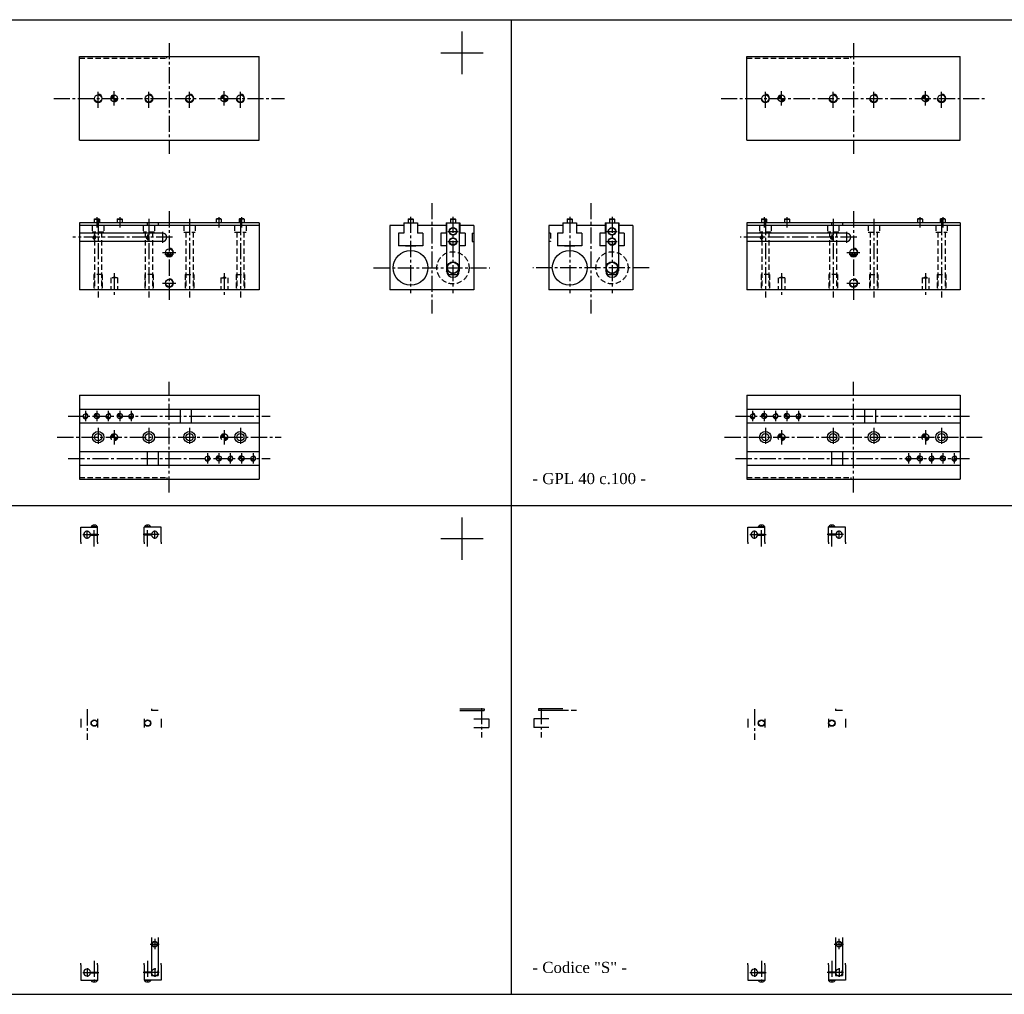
# Model space of a CAD drawing. Header units: millimetres. Extents: x 800 to 4827, y 885 to 2036.
# Tile 2 of 3: x 2637 to 3800, y 885 to 2036. Entities that reach past the tile are written whole.
import ezdxf

# ---------------------------------------------------------------- set-up
doc = ezdxf.new("R2010")
doc.units = ezdxf.units.MM
doc.linetypes.add('CENTER2', pattern=[28.575, 19.05, -3.175, 3.175, -3.175])
doc.linetypes.add('DASHED2', pattern=[9.525, 6.35, -3.175])
doc.layers.add('1', color=2, linetype='DASHED2')
doc.layers.add('2', color=1, linetype='CENTER2')
doc.styles.get("Standard").update_dxf_attribs({"font": 'isocp.shx', "bigfont": 'chineset.shx'})

msp = doc.modelspace()

# ---------------------------------------------------------------- hatches: boundary and pattern name
h = msp.add_hatch()
h.set_pattern_fill('ANSI31', scale=0.005, style=0)
h.set_pattern_definition([(45, (2635.11235, 1983.954396), (-0.0112253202, 0.0112253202), [])])
h.paths.add_polyline_path([(2748.6, 1947.2, 0.414214), (2744.6, 1943.2), (2748.6, 1943.2)])
h.paths.add_polyline_path([(2748.6, 1939.2, 0.414214), (2752.6, 1943.2), (2748.6, 1943.2)])
h = msp.add_hatch()
h.set_pattern_fill('ANSI31', scale=0.005, style=0)
h.set_pattern_definition([(45, (2765.11235, 1983.954396), (-0.0112253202, 0.0112253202), [])])
h.paths.add_polyline_path([(2878.6, 1947.2, 0.414214), (2874.6, 1943.2), (2878.6, 1943.2)])
h.paths.add_polyline_path([(2878.6, 1939.2, 0.414214), (2882.6, 1943.2), (2878.6, 1943.2)])
h = msp.add_hatch()
h.set_pattern_fill('ANSI31', scale=0.005, style=0)
h.set_pattern_definition([(45, (3422.942944, 1983.954396), (-0.0112253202, 0.0112253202), [])])
h.paths.add_polyline_path([(3536.4, 1947.2, 0.414214), (3532.4, 1943.2), (3536.4, 1943.2)])
h.paths.add_polyline_path([(3536.4, 1939.2, 0.414214), (3540.4, 1943.2), (3536.4, 1943.2)])
h = msp.add_hatch()
h.set_pattern_fill('ANSI31', scale=0.005, style=0)
h.set_pattern_definition([(45, (3592.942944, 1983.954396), (-0.0112253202, 0.0112253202), [])])
h.paths.add_polyline_path([(3706.4, 1947.2, 0.414214), (3702.4, 1943.2), (3706.4, 1943.2)])
h.paths.add_polyline_path([(3706.4, 1939.2, 0.414214), (3710.4, 1943.2), (3706.4, 1943.2)])
h = msp.add_hatch()
h.set_pattern_fill('ANSI31', scale=0.00375, style=0)
h.set_pattern_definition([(45, (2642.979324, 1598.753414), (-0.00841829, 0.00841829), [])])
h.paths.add_polyline_path([(2728.1, 1571.2, 0.414214), (2725.1, 1568.2), (2728.1, 1568.2)])
h.paths.add_polyline_path([(2728.1, 1565.2, 0.414214), (2731.1, 1568.2), (2728.1, 1568.2)])
h = msp.add_hatch()
h.set_pattern_fill('ANSI31', scale=0.00375, style=0)
h.set_pattern_definition([(45, (2669.979324, 1598.753414), (-0.00841829, 0.00841829), [])])
h.paths.add_polyline_path([(2755.1, 1571.2, 0.414214), (2752.1, 1568.2), (2755.1, 1568.2)])
h.paths.add_polyline_path([(2755.1, 1565.2, 0.414214), (2758.1, 1568.2), (2755.1, 1568.2)])
h = msp.add_hatch()
h.set_pattern_fill('ANSI31', scale=0.00375, style=0)
h.set_pattern_definition([(45, (3430.809917, 1598.753413), (-0.00841829, 0.00841829), [])])
h.paths.add_polyline_path([(3515.9, 1571.2, 0.414214), (3512.9, 1568.2), (3515.9, 1568.2)])
h.paths.add_polyline_path([(3515.9, 1565.2, 0.414214), (3518.9, 1568.2), (3515.9, 1568.2)])
h = msp.add_hatch()
h.set_pattern_fill('ANSI31', scale=0.00375, style=0)
h.set_pattern_definition([(45, (3457.809917, 1598.753413), (-0.00841829, 0.00841829), [])])
h.paths.add_polyline_path([(3542.9, 1571.2, 0.414214), (3539.9, 1568.2), (3542.9, 1568.2)])
h.paths.add_polyline_path([(3542.9, 1565.2, 0.414214), (3545.9, 1568.2), (3542.9, 1568.2)])
h = msp.add_hatch()
h.set_pattern_fill('ANSI31', scale=0.00375, style=0)
h.set_pattern_definition([(45, (2786.979324, 1548.753414), (-0.00841829, 0.00841829), [])])
h.paths.add_polyline_path([(2872.1, 1521.2, 0.414214), (2869.1, 1518.2), (2872.1, 1518.2)])
h.paths.add_polyline_path([(2872.1, 1515.2, 0.414214), (2875.1, 1518.2), (2872.1, 1518.2)])
h = msp.add_hatch()
h.set_pattern_fill('ANSI31', scale=0.00375, style=0)
h.set_pattern_definition([(45, (2813.979324, 1548.753414), (-0.00841829, 0.00841829), [])])
h.paths.add_polyline_path([(2899.1, 1521.2, 0.414214), (2896.1, 1518.2), (2899.1, 1518.2)])
h.paths.add_polyline_path([(2899.1, 1515.2, 0.414214), (2902.1, 1518.2), (2899.1, 1518.2)])
h = msp.add_hatch()
h.set_pattern_fill('ANSI31', scale=0.00375, style=0)
h.set_pattern_definition([(45, (3614.809917, 1548.753413), (-0.00841829, 0.00841829), [])])
h.paths.add_polyline_path([(3699.9, 1521.2, 0.414214), (3696.9, 1518.2), (3699.9, 1518.2)])
h.paths.add_polyline_path([(3699.9, 1515.2, 0.414214), (3702.9, 1518.2), (3699.9, 1518.2)])
h = msp.add_hatch()
h.set_pattern_fill('ANSI31', scale=0.00375, style=0)
h.set_pattern_definition([(45, (3641.809917, 1548.753413), (-0.00841829, 0.00841829), [])])
h.paths.add_polyline_path([(3726.9, 1521.2, 0.414214), (3723.9, 1518.2), (3726.9, 1518.2)])
h.paths.add_polyline_path([(3726.9, 1515.2, 0.414214), (3729.9, 1518.2), (3726.9, 1518.2)])
at = {"layer": '1', "linetype": 'Continuous'}
h = msp.add_hatch(dxfattribs=at)
h.set_pattern_fill('ANSI31', scale=0.005, style=0)
h.set_pattern_definition([(45, (2635.11235, 1583.954396), (-0.0112253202, 0.0112253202), [])])
h.paths.add_polyline_path([(2748.6, 1547.2, 0.414214), (2744.6, 1543.2), (2748.6, 1543.2)])
h.paths.add_polyline_path([(2748.6, 1539.2, 0.414214), (2752.6, 1543.2), (2748.6, 1543.2)])
h = msp.add_hatch(dxfattribs=at)
h.set_pattern_fill('ANSI31', scale=0.005, style=0)
h.set_pattern_definition([(45, (2765.11235, 1583.954396), (-0.0112253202, 0.0112253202), [])])
h.paths.add_polyline_path([(2878.6, 1547.2, 0.414214), (2874.6, 1543.2), (2878.6, 1543.2)])
h.paths.add_polyline_path([(2878.6, 1539.2, 0.414214), (2882.6, 1543.2), (2878.6, 1543.2)])
h = msp.add_hatch(dxfattribs=at)
h.set_pattern_fill('ANSI31', scale=0.005, style=0)
h.set_pattern_definition([(45, (3422.942944, 1583.954396), (-0.0112253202, 0.0112253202), [])])
h.paths.add_polyline_path([(3536.4, 1547.2, 0.414214), (3532.4, 1543.2), (3536.4, 1543.2)])
h.paths.add_polyline_path([(3536.4, 1539.2, 0.414214), (3540.4, 1543.2), (3536.4, 1543.2)])
h = msp.add_hatch(dxfattribs=at)
h.set_pattern_fill('ANSI31', scale=0.005, style=0)
h.set_pattern_definition([(45, (3592.942944, 1583.954396), (-0.0112253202, 0.0112253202), [])])
h.paths.add_polyline_path([(3706.4, 1547.2, 0.414214), (3702.4, 1543.2), (3706.4, 1543.2)])
h.paths.add_polyline_path([(3706.4, 1539.2, 0.414214), (3710.4, 1543.2), (3706.4, 1543.2)])

# ---------------------------------------------------------------- linework, layer by layer
at = {"color": 7}
for p, q in [((2267.5, 2036.1), (3217.5, 2036.1)), ((3072.1, 2036.1), (4022.1, 2036.1)), ((3217.5, 885.4), (3217.5, 2036.1)), ((3217.5, 885.4), (3217.5, 2036.1)), ((3159.4, 1972), (3159.4, 2022)), ((2707.6, 1992.7), (2919.6, 1992.7)), ((2707.6, 1893.7), (2707.6, 1992.7)), ((2919.6, 1893.7), (2919.6, 1992.7)), ((3134.4, 1997), (3184.4, 1997)), ((3495.4, 1992.7), (3747.4, 1992.7)), ((3495.4, 1893.7), (3495.4, 1992.7)), ((3747.4, 1893.7), (3747.4, 1992.7)), ((2707.6, 1893.7), (2919.6, 1893.7)), ((3495.4, 1893.7), (3747.4, 1893.7)), ((2919.6, 1796.2), (2707.6, 1796.2)), ((2707.6, 1796.2), (2707.6, 1717.2)), ((2919.6, 1793.2), (2707.6, 1793.2)), ((2725.1, 1800.7), (2725.6, 1801.2)), ((2725.1, 1800.7), (2725.1, 1796.2)), ((2725.1, 1800.7), (2731.1, 1800.7)), ((2725.6, 1801.2), (2730.6, 1801.2)), ((2731.1, 1800.7), (2730.6, 1801.2)), ((2731.1, 1800.7), (2731.1, 1796.2)), ((2752.1, 1800.7), (2752.6, 1801.2)), ((2752.1, 1800.7), (2752.1, 1796.2)), ((2752.1, 1800.7), (2758.1, 1800.7)), ((2752.6, 1801.2), (2757.6, 1801.2)), ((2758.1, 1800.7), (2757.6, 1801.2)), ((2758.1, 1800.7), (2758.1, 1796.2)), ((2787.6, 1796.2), (2787.6, 1793.2)), ((2800.6, 1796.2), (2800.6, 1793.2)), ((2869.1, 1800.7), (2869.6, 1801.2)), ((2869.1, 1800.7), (2869.1, 1796.2)), ((2875.1, 1800.7), (2869.1, 1800.7)), ((2874.6, 1801.2), (2869.6, 1801.2)), ((2875.1, 1800.7), (2874.6, 1801.2)), ((2875.1, 1800.7), (2875.1, 1796.2)), ((2896.1, 1800.7), (2896.6, 1801.2)), ((2896.1, 1800.7), (2896.1, 1796.2)), ((2902.1, 1800.7), (2896.1, 1800.7)), ((2901.6, 1801.2), (2896.6, 1801.2)), ((2902.1, 1800.7), (2901.6, 1801.2)), ((2902.1, 1800.7), (2902.1, 1796.2)), ((2919.6, 1796.2), (2919.6, 1717.2)), ((3074.1, 1793.2), (3074.1, 1717.2)), ((3090.6, 1793.2), (3074.1, 1793.2)), ((3090.6, 1796.2), (3106.6, 1796.2)), ((3090.6, 1796.2), (3090.6, 1784.2)), ((3095.6, 1800.7), (3096.1, 1801.2)), ((3095.6, 1800.7), (3095.6, 1796.2)), ((3095.6, 1800.7), (3101.6, 1800.7)), ((3096.1, 1801.2), (3101.1, 1801.2)), ((3101.6, 1800.7), (3101.1, 1801.2)), ((3101.6, 1800.7), (3101.6, 1796.2)), ((3106.6, 1796.2), (3106.6, 1784.2)), ((3140.6, 1793.2), (3106.6, 1793.2)), ((3140.6, 1796.2), (3156.6, 1796.2)), ((3140.6, 1796.2), (3140.6, 1784.2)), ((3141.1, 1796.2), (3141.1, 1739.5)), ((3145.6, 1800.7), (3146.1, 1801.2)), ((3145.6, 1800.7), (3151.6, 1800.7)), ((3145.6, 1800.7), (3145.6, 1796.2)), ((3146.1, 1801.2), (3151.1, 1801.2)), ((3151.6, 1800.7), (3151.1, 1801.2)), ((3151.6, 1800.7), (3151.6, 1796.2)), ((3156.1, 1796.2), (3156.1, 1739.5)), ((3156.6, 1796.2), (3156.6, 1784.2)), ((3173.1, 1793.2), (3156.6, 1793.2)), ((3173.1, 1793.2), (3173.1, 1717.2)), ((3261.9, 1793.2), (3261.9, 1717.2)), ((3278.4, 1793.2), (3261.9, 1793.2)), ((3278.4, 1796.2), (3294.4, 1796.2)), ((3278.4, 1796.2), (3278.4, 1784.2)), ((3283.4, 1800.7), (3283.9, 1801.2)), ((3283.4, 1800.7), (3283.4, 1796.2)), ((3283.4, 1800.7), (3289.4, 1800.7)), ((3283.9, 1801.2), (3288.9, 1801.2)), ((3289.4, 1800.7), (3288.9, 1801.2)), ((3289.4, 1800.7), (3289.4, 1796.2)), ((3294.4, 1796.2), (3294.4, 1784.2)), ((3328.4, 1793.2), (3294.4, 1793.2)), ((3328.4, 1796.2), (3344.4, 1796.2)), ((3328.4, 1796.2), (3328.4, 1784.2)), ((3328.9, 1796.2), (3328.9, 1739.5)), ((3333.4, 1800.7), (3333.9, 1801.2)), ((3333.4, 1800.7), (3339.4, 1800.7)), ((3333.4, 1800.7), (3333.4, 1796.2)), ((3333.9, 1801.2), (3338.9, 1801.2)), ((3339.4, 1800.7), (3338.9, 1801.2)), ((3339.4, 1800.7), (3339.4, 1796.2)), ((3343.9, 1796.2), (3343.9, 1739.5)), ((3344.4, 1796.2), (3344.4, 1784.2)), ((3360.9, 1793.2), (3344.4, 1793.2)), ((3360.9, 1793.2), (3360.9, 1717.2)), ((3747.4, 1796.2), (3495.4, 1796.2)), ((3495.4, 1796.2), (3495.4, 1717.2)), ((3747.4, 1793.2), (3495.4, 1793.2)), ((3512.9, 1800.7), (3513.4, 1801.2)), ((3512.9, 1800.7), (3512.9, 1796.2)), ((3512.9, 1800.7), (3518.9, 1800.7)), ((3513.4, 1801.2), (3518.4, 1801.2)), ((3518.9, 1800.7), (3518.4, 1801.2)), ((3518.9, 1800.7), (3518.9, 1796.2)), ((3539.9, 1800.7), (3540.4, 1801.2)), ((3539.9, 1800.7), (3539.9, 1796.2)), ((3539.9, 1800.7), (3545.9, 1800.7)), ((3540.4, 1801.2), (3545.4, 1801.2)), ((3545.9, 1800.7), (3545.4, 1801.2)), ((3545.9, 1800.7), (3545.9, 1796.2)), ((3595.4, 1796.2), (3595.4, 1793.2)), ((3608.4, 1796.2), (3608.4, 1793.2)), ((3696.9, 1800.7), (3697.4, 1801.2)), ((3696.9, 1800.7), (3696.9, 1796.2)), ((3702.9, 1800.7), (3696.9, 1800.7)), ((3702.4, 1801.2), (3697.4, 1801.2)), ((3702.9, 1800.7), (3702.4, 1801.2)), ((3702.9, 1800.7), (3702.9, 1796.2)), ((3723.9, 1800.7), (3724.4, 1801.2)), ((3723.9, 1800.7), (3723.9, 1796.2)), ((3729.9, 1800.7), (3723.9, 1800.7)), ((3729.4, 1801.2), (3724.4, 1801.2)), ((3729.9, 1800.7), (3729.4, 1801.2)), ((3729.9, 1800.7), (3729.9, 1796.2)), ((3747.4, 1796.2), (3747.4, 1717.2)), ((2805.6, 1784.2), (2707.6, 1784.2)), ((3084.1, 1784.2), (3084.1, 1769.2)), ((3090.6, 1784.2), (3084.1, 1784.2)), ((3113.1, 1784.2), (3106.6, 1784.2)), ((3113.1, 1784.2), (3113.1, 1769.2)), ((3134.1, 1784.2), (3134.1, 1769.2)), ((3140.6, 1784.2), (3134.1, 1784.2)), ((3163.1, 1784.2), (3156.6, 1784.2)), ((3163.1, 1784.2), (3163.1, 1769.2)), ((3171.1, 1784.2), (3173.1, 1784.2)), ((3171.1, 1784.2), (3171.1, 1774.2)), ((3271.9, 1784.2), (3271.9, 1769.2)), ((3278.4, 1784.2), (3271.9, 1784.2)), ((3300.9, 1784.2), (3294.4, 1784.2)), ((3300.9, 1784.2), (3300.9, 1769.2)), ((3328.4, 1784.2), (3321.9, 1784.2)), ((3321.9, 1784.2), (3321.9, 1769.2)), ((3350.9, 1784.2), (3344.4, 1784.2)), ((3350.9, 1784.2), (3350.9, 1769.2)), ((3613.4, 1784.2), (3495.4, 1784.2)), ((2805.6, 1774.2), (2707.6, 1774.2)), ((3113.1, 1769.2), (3084.1, 1769.2)), ((3092.6, 1769.2), (3092.6, 1768.9)), ((3104.6, 1768.9), (3092.6, 1768.9)), ((3104.6, 1769.2), (3104.6, 1768.9)), ((3141.1, 1769.2), (3134.1, 1769.2)), ((3163.1, 1769.2), (3156.1, 1769.2)), ((3171.1, 1774.2), (3173.1, 1774.2)), ((3300.9, 1769.2), (3271.9, 1769.2)), ((3280.4, 1769.2), (3280.4, 1768.9)), ((3292.4, 1768.9), (3280.4, 1768.9)), ((3292.4, 1769.2), (3292.4, 1768.9)), ((3328.9, 1769.2), (3321.9, 1769.2)), ((3350.9, 1769.2), (3343.9, 1769.2)), ((3613.4, 1774.2), (3495.4, 1774.2)), ((3143.7, 1735.2), (3141.1, 1739.7)), ((3143.7, 1735.2), (3153.5, 1735.2)), ((3153.5, 1735.2), (3156.1, 1739.7)), ((3331.5, 1735.2), (3328.9, 1739.7)), ((3331.5, 1735.2), (3341.3, 1735.2)), ((3341.3, 1735.2), (3343.9, 1739.7)), ((2919.6, 1717.2), (2707.6, 1717.2)), ((3173.1, 1717.2), (3074.1, 1717.2)), ((3360.9, 1717.2), (3261.9, 1717.2)), ((3747.4, 1717.2), (3495.4, 1717.2)), ((2707.6, 1592.7), (2919.6, 1592.7)), ((2707.6, 1592.7), (2707.6, 1493.7)), ((2919.6, 1592.7), (2919.6, 1493.7)), ((3495.4, 1592.7), (3747.4, 1592.7)), ((3495.4, 1592.7), (3495.4, 1493.7)), ((3747.4, 1592.7), (3747.4, 1493.7)), ((2707.6, 1576.2), (2919.6, 1576.2)), ((2826.6, 1576.2), (2826.6, 1560.2)), ((2839.6, 1576.2), (2839.6, 1560.2)), ((3495.4, 1576.2), (3747.4, 1576.2)), ((3634.4, 1576.2), (3634.4, 1560.2)), ((3647.4, 1576.2), (3647.4, 1560.2)), ((2707.6, 1560.2), (2919.6, 1560.2)), ((3495.4, 1560.2), (3747.4, 1560.2)), ((2707.6, 1526.2), (2919.6, 1526.2)), ((2787.6, 1526.2), (2787.6, 1510.2)), ((2800.6, 1526.2), (2800.6, 1510.2)), ((3495.4, 1526.2), (3747.4, 1526.2)), ((3595.4, 1526.2), (3595.4, 1510.2)), ((3608.4, 1526.2), (3608.4, 1510.2)), ((2707.6, 1510.2), (2919.6, 1510.2)), ((3495.4, 1510.2), (3747.4, 1510.2)), ((2707.6, 1493.7), (2919.6, 1493.7)), ((3495.4, 1493.7), (3747.4, 1493.7)), ((2267.5, 1462.5), (3217.5, 1462.5)), ((3072.1, 1462.5), (4022.1, 1462.5)), ((3159.4, 1398.4), (3159.4, 1448.4)), ((2709.1, 1437.1), (2729.1, 1437.1)), ((2709.1, 1419.1), (2709.1, 1437.1)), ((2721.3, 1437.1), (2721.3, 1437.5)), ((2728.9, 1437.5), (2721.3, 1437.5)), ((2726.5, 1439.3), (2723.6, 1439.3)), ((2728.9, 1437.1), (2728.9, 1437.5)), ((2729.1, 1428.6), (2729.1, 1437.1)), ((2804.1, 1437.1), (2784.1, 1437.1)), ((2784.1, 1428.6), (2784.1, 1437.1)), ((2791.9, 1437.5), (2784.3, 1437.5)), ((2784.3, 1437.1), (2784.3, 1437.5)), ((2789.5, 1439.3), (2786.6, 1439.3)), ((2791.9, 1437.1), (2791.9, 1437.5)), ((2804.1, 1419.1), (2804.1, 1437.1)), ((3496.9, 1437.1), (3516.9, 1437.1)), ((3496.9, 1419.1), (3496.9, 1437.1)), ((3509.1, 1437.1), (3509.1, 1437.5)), ((3516.7, 1437.5), (3509.1, 1437.5)), ((3514.4, 1439.3), (3511.4, 1439.3)), ((3516.7, 1437.1), (3516.7, 1437.5)), ((3516.9, 1428.6), (3516.9, 1437.1)), ((3611.9, 1437.1), (3591.9, 1437.1)), ((3591.9, 1428.6), (3591.9, 1437.1)), ((3599.7, 1437.5), (3592.1, 1437.5)), ((3592.1, 1437.1), (3592.1, 1437.5)), ((3597.4, 1439.3), (3594.4, 1439.3)), ((3599.7, 1437.1), (3599.7, 1437.5)), ((3611.9, 1419.1), (3611.9, 1437.1)), ((2720.5, 1428.6), (2729.1, 1428.6)), ((2720.5, 1427.6), (2729.1, 1427.6)), ((2723.1, 1427.6), (2723.1, 1428.6)), ((2727.1, 1427.6), (2727.1, 1428.6)), ((2729.1, 1419.1), (2729.1, 1427.6)), ((2792.6, 1428.6), (2784.1, 1428.6)), ((2792.6, 1427.6), (2784.1, 1427.6)), ((2784.1, 1419.1), (2784.1, 1427.6)), ((2786.1, 1427.6), (2786.1, 1428.6)), ((2790.1, 1427.6), (2790.1, 1428.6)), ((3134.4, 1423.4), (3184.4, 1423.4)), ((3508.4, 1428.6), (3516.9, 1428.6)), ((3508.4, 1427.6), (3516.9, 1427.6)), ((3510.9, 1427.6), (3510.9, 1428.6)), ((3514.9, 1427.6), (3514.9, 1428.6)), ((3516.9, 1419.1), (3516.9, 1427.6)), ((3600.4, 1428.6), (3591.9, 1428.6)), ((3600.4, 1427.6), (3591.9, 1427.6)), ((3591.9, 1419.1), (3591.9, 1427.6)), ((3593.9, 1427.6), (3593.9, 1428.6)), ((3597.9, 1427.6), (3597.9, 1428.6)), ((2792.6, 1222.6), (2792.6, 1220.6)), ((2800.6, 1220.6), (2792.6, 1220.6)), ((3156.6, 1222.6), (3185.6, 1222.6)), ((3156.6, 1220.6), (3185.6, 1220.6)), ((3185.6, 1222.6), (3185.6, 1220.6)), ((3278.4, 1222.6), (3249.4, 1222.6)), ((3249.4, 1222.6), (3249.4, 1220.6)), ((3278.4, 1220.6), (3249.4, 1220.6)), ((3600.4, 1222.6), (3600.4, 1220.6)), ((3608.4, 1220.6), (3600.4, 1220.6)), ((2709.1, 1210.6), (2709.1, 1200.6)), ((2729.1, 1210.6), (2729.1, 1200.6)), ((2784.1, 1210.6), (2784.1, 1200.6)), ((2804.1, 1210.6), (2804.1, 1200.6)), ((3173.1, 1210.6), (3191.1, 1210.6)), ((3191.1, 1210.6), (3191.1, 1200.6)), ((3243.9, 1210.6), (3243.9, 1200.6)), ((3261.9, 1210.6), (3243.9, 1210.6)), ((3496.9, 1210.6), (3496.9, 1200.6)), ((3516.9, 1210.6), (3516.9, 1200.6)), ((3591.9, 1210.6), (3591.9, 1200.6)), ((3611.9, 1210.6), (3611.9, 1200.6)), ((3173.1, 1200.6), (3191.1, 1200.6)), ((3261.9, 1200.6), (3243.9, 1200.6)), ((2792.6, 952.6), (2792.6, 907.6)), ((2800.6, 952.6), (2800.6, 936.6)), ((2800.6, 946.6), (2800.6, 907.6)), ((3600.4, 952.6), (3600.4, 907.6)), ((3608.4, 952.6), (3608.4, 936.6)), ((3608.4, 946.6), (3608.4, 907.6)), ((2709.1, 920.1), (2709.1, 902.1)), ((2729.1, 920.1), (2729.1, 911.6)), ((2784.1, 920.1), (2784.1, 911.6)), ((2804.1, 920.1), (2804.1, 902.1)), ((3496.9, 920.1), (3496.9, 902.1)), ((3516.9, 920.1), (3516.9, 911.6)), ((3591.9, 920.1), (3591.9, 911.6)), ((3611.9, 920.1), (3611.9, 902.1)), ((2720.5, 911.6), (2729.1, 911.6)), ((2720.5, 910.6), (2729.1, 910.6)), ((2723.1, 911.6), (2723.1, 910.6)), ((2727.1, 911.6), (2727.1, 910.6)), ((2729.1, 910.6), (2729.1, 902.1)), ((2792.6, 911.6), (2784.1, 911.6)), ((2784.1, 910.6), (2784.1, 902.1)), ((2792.6, 910.6), (2784.1, 910.6)), ((2786.1, 911.6), (2786.1, 910.6)), ((2790.1, 911.6), (2790.1, 910.6)), ((2792.6, 907.6), (2800.6, 907.6)), ((3508.4, 911.6), (3516.9, 911.6)), ((3508.4, 910.6), (3516.9, 910.6)), ((3510.9, 911.6), (3510.9, 910.6)), ((3514.9, 911.6), (3514.9, 910.6)), ((3516.9, 910.6), (3516.9, 902.1)), ((3600.4, 911.6), (3591.9, 911.6)), ((3591.9, 910.6), (3591.9, 902.1)), ((3600.4, 910.6), (3591.9, 910.6)), ((3593.9, 911.6), (3593.9, 910.6)), ((3597.9, 911.6), (3597.9, 910.6)), ((3600.4, 907.6), (3608.4, 907.6)), ((2709.1, 902.1), (2729.1, 902.1)), ((2721.3, 902.1), (2721.3, 901.7)), ((2728.9, 901.7), (2721.3, 901.7)), ((2726.5, 899.9), (2723.6, 899.9)), ((2728.9, 902.1), (2728.9, 901.7)), ((2804.1, 902.1), (2784.1, 902.1)), ((2784.3, 902.1), (2784.3, 901.7)), ((2791.9, 901.7), (2784.3, 901.7)), ((2789.5, 899.9), (2786.6, 899.9)), ((2791.9, 902.1), (2791.9, 901.7)), ((3496.9, 902.1), (3516.9, 902.1)), ((3509.1, 902.1), (3509.1, 901.7)), ((3516.7, 901.7), (3509.1, 901.7)), ((3514.4, 899.9), (3511.4, 899.9)), ((3516.7, 902.1), (3516.7, 901.7)), ((3611.9, 902.1), (3591.9, 902.1)), ((3592.1, 902.1), (3592.1, 901.7)), ((3599.7, 901.7), (3592.1, 901.7)), ((3597.4, 899.9), (3594.4, 899.9)), ((3599.7, 902.1), (3599.7, 901.7)), ((2267.5, 885.4), (3217.5, 885.4)), ((3072.1, 885.4), (4022.1, 885.4))]:
    msp.add_line(p, q, dxfattribs=at)
for centre, radius in [((2729.6, 1943.2), 4.25), ((2748.6, 1943.2), 4), ((2789.6, 1943.2), 4.25), ((2837.6, 1943.2), 4.25), ((2878.6, 1943.2), 4), ((2897.6, 1943.2), 4.25), ((3517.4, 1943.2), 4.25), ((3536.4, 1943.2), 4), ((3597.4, 1943.2), 4.25), ((3645.4, 1943.2), 4.25), ((3706.4, 1943.2), 4), ((3725.4, 1943.2), 4.25), ((3148.6, 1786.2), 4.5), ((3336.4, 1786.2), 4.5), ((2725.1, 1779.2), 1.57), ((2788.1, 1779.2), 1.57), ((3148.6, 1774.2), 4.5), ((3148.6, 1786.2), 4), ((3336.4, 1774.2), 4.5), ((3336.4, 1786.2), 4), ((3512.9, 1779.2), 1.57), ((3595.9, 1779.2), 1.57), ((3148.6, 1774.2), 4), ((3336.4, 1774.2), 4), ((2813.6, 1761.2), 4.39), ((2813.6, 1759.2), 2), ((3098.6, 1743.2), 20.5), ((3286.4, 1743.2), 20.5), ((3621.4, 1761.2), 4.39), ((3621.4, 1759.2), 2), ((3148.6, 1743.2), 7), ((3148.6, 1743.2), 6.5), ((3336.4, 1743.2), 7), ((3336.4, 1743.2), 6.5), ((2813.6, 1725.2), 4.39), ((3621.4, 1725.2), 4.39), ((2714.6, 1568.2), 2.39), ((2728.1, 1568.2), 3), ((2741.6, 1568.2), 2.39), ((2755.1, 1568.2), 3), ((2768.6, 1568.2), 2.39), ((3502.4, 1568.2), 2.39), ((3515.9, 1568.2), 3), ((3529.4, 1568.2), 2.39), ((3542.9, 1568.2), 3), ((3556.4, 1568.2), 2.39), ((2729.6, 1543.2), 6.75), ((2729.6, 1543.2), 4.25), ((2789.6, 1543.2), 6.75), ((2789.6, 1543.2), 4.25), ((2837.6, 1543.2), 6.75), ((2837.6, 1543.2), 4.25), ((2897.6, 1543.2), 6.75), ((2897.6, 1543.2), 4.25), ((3517.4, 1543.2), 6.75), ((3517.4, 1543.2), 4.25), ((3597.4, 1543.2), 6.75), ((3597.4, 1543.2), 4.25), ((3645.4, 1543.2), 6.75), ((3645.4, 1543.2), 4.25), ((3725.4, 1543.2), 6.75), ((3725.4, 1543.2), 4.25), ((2858.6, 1518.2), 2.39), ((2872.1, 1518.2), 3), ((2885.6, 1518.2), 2.39), ((2899.1, 1518.2), 3), ((2912.6, 1518.2), 2.39), ((3686.4, 1518.2), 2.39), ((3699.9, 1518.2), 3), ((3713.4, 1518.2), 2.39), ((3726.9, 1518.2), 3), ((3740.4, 1518.2), 2.39), ((2725.1, 1205.6), 3.8), ((2725.1, 1205.6), 3.4), ((2788.1, 1205.6), 3.8), ((2788.1, 1205.6), 3.4), ((3512.9, 1205.6), 3.8), ((3512.9, 1205.6), 3.4), ((3595.9, 1205.6), 3.8), ((3595.9, 1205.6), 3.4), ((2796.5, 944.6), 3.3), ((2796.5, 944.6), 3), ((3604.3, 944.6), 3.3), ((3604.3, 944.6), 3)]:
    msp.add_circle(centre, radius, dxfattribs=at)
for centre, radius, start, end in [((2729.6, 1943.2), 5, 180, 90), ((2789.6, 1943.2), 5, 180, 90), ((2837.6, 1943.2), 5, 180, 90), ((2897.6, 1943.2), 5, 180, 90), ((3517.4, 1943.2), 5, 180, 90), ((3597.4, 1943.2), 5, 180, 90), ((3645.4, 1943.2), 5, 180, 90), ((3725.4, 1943.2), 5, 180, 90), ((2725.1, 1779.2), 2, 180, 90), ((2788.1, 1779.2), 2, 180, 90), ((2805.6, 1779.2), 5, 270, 90), ((3512.9, 1779.2), 2, 180, 90), ((3595.9, 1779.2), 2, 180, 90), ((3613.4, 1779.2), 5, 270, 90), ((2813.6, 1761.2), 5, 180, 90), ((3621.4, 1761.2), 5, 180, 90), ((3148.6, 1739.5), 7.5, 180, 0), ((3336.4, 1739.5), 7.5, 180, 0), ((2813.6, 1725.2), 5, 180, 90), ((3621.4, 1725.2), 5, 180, 90), ((2714.6, 1568.2), 3, 180, 90), ((2741.6, 1568.2), 3, 180, 90), ((2768.6, 1568.2), 3, 180, 90), ((3502.4, 1568.2), 3, 180, 90), ((3529.4, 1568.2), 3, 180, 90), ((3556.4, 1568.2), 3, 180, 90), ((2858.6, 1518.2), 3, 180, 90), ((2885.6, 1518.2), 3, 180, 90), ((2912.6, 1518.2), 3, 180, 90), ((3686.4, 1518.2), 3, 180, 90), ((3713.4, 1518.2), 3, 180, 90), ((3740.4, 1518.2), 3, 180, 90), ((2716.6, 1428.1), 4, 7.1808, 352.8192), ((2725.1, 1435), 4.56, 109.173, 146.6447), ((2725, 1435), 4.56, 33.3553, 70.827), ((2788.1, 1435), 4.56, 109.173, 146.6447), ((2788, 1435), 4.56, 33.3553, 70.827), ((2796.6, 1428.1), 4, 187.1808, 172.8192), ((3504.4, 1428.1), 4, 7.1808, 352.8192), ((3512.9, 1435), 4.56, 109.173, 146.6447), ((3512.9, 1435), 4.56, 33.3553, 70.827), ((3595.9, 1435), 4.56, 109.173, 146.6447), ((3595.9, 1435), 4.56, 33.3553, 70.827), ((3604.4, 1428.1), 4, 187.1808, 172.8192), ((2716.6, 911.1), 4, 7.1808, 352.8192), ((2796.6, 911.1), 4, 241.045, 298.955), ((3504.4, 911.1), 4, 7.1808, 352.8192), ((3604.4, 911.1), 4, 241.045, 298.955), ((2725.1, 904.3), 4.56, 213.3553, 250.827), ((2725, 904.3), 4.56, 289.173, 326.6447), ((2788.1, 904.3), 4.56, 213.3553, 250.827), ((2788, 904.3), 4.56, 289.173, 326.6447), ((3512.9, 904.3), 4.56, 213.3553, 250.827), ((3512.9, 904.3), 4.56, 289.173, 326.6447), ((3595.9, 904.3), 4.56, 213.3553, 250.827), ((3595.9, 904.3), 4.56, 289.173, 326.6447)]:
    msp.add_arc(centre, radius, start, end, dxfattribs=at)
at = {"layer": '1', "color": 7}
for p, q in [((2707.6, 1990.7), (2810.6, 1990.7)), ((2810.6, 1990.7), (2810.6, 1992.7)), ((3495.4, 1990.7), (3618.4, 1990.7)), ((3618.4, 1990.7), (3618.4, 1992.7)), ((2722.8, 1793.2), (2722.8, 1785.2)), ((2736.3, 1793.2), (2736.3, 1785.2)), ((2782.8, 1793.2), (2782.8, 1785.2)), ((2796.3, 1793.2), (2796.3, 1785.2)), ((2830.8, 1793.2), (2830.8, 1785.2)), ((2844.3, 1793.2), (2844.3, 1785.2)), ((2890.8, 1793.2), (2890.8, 1785.2)), ((2904.3, 1793.2), (2904.3, 1785.2)), ((3510.6, 1793.2), (3510.6, 1785.2)), ((3524.1, 1793.2), (3524.1, 1785.2)), ((3590.6, 1793.2), (3590.6, 1785.2)), ((3604.1, 1793.2), (3604.1, 1785.2)), ((3638.6, 1793.2), (3638.6, 1785.2)), ((3652.1, 1793.2), (3652.1, 1785.2)), ((3718.6, 1793.2), (3718.6, 1785.2)), ((3732.1, 1793.2), (3732.1, 1785.2)), ((2736.3, 1785.2), (2722.8, 1785.2)), ((2725.3, 1785.2), (2725.3, 1717.2)), ((2733.8, 1785.2), (2733.8, 1717.2)), ((2796.3, 1785.2), (2782.8, 1785.2)), ((2785.3, 1785.2), (2785.3, 1717.2)), ((2793.8, 1785.2), (2793.8, 1717.2)), ((2830.8, 1785.2), (2844.3, 1785.2)), ((2833.3, 1785.2), (2833.3, 1717.2)), ((2841.8, 1785.2), (2841.8, 1717.2)), ((2890.8, 1785.2), (2904.3, 1785.2)), ((2893.3, 1785.2), (2893.3, 1717.2)), ((2901.8, 1785.2), (2901.8, 1717.2)), ((3263.9, 1784.2), (3261.9, 1784.2)), ((3263.9, 1784.2), (3263.9, 1774.2)), ((3524.1, 1785.2), (3510.6, 1785.2)), ((3513.1, 1785.2), (3513.1, 1717.2)), ((3521.6, 1785.2), (3521.6, 1717.2)), ((3604.1, 1785.2), (3590.6, 1785.2)), ((3593.1, 1785.2), (3593.1, 1717.2)), ((3601.6, 1785.2), (3601.6, 1717.2)), ((3638.6, 1785.2), (3652.1, 1785.2)), ((3641.1, 1785.2), (3641.1, 1717.2)), ((3649.6, 1785.2), (3649.6, 1717.2)), ((3718.6, 1785.2), (3732.1, 1785.2)), ((3721.1, 1785.2), (3721.1, 1717.2)), ((3729.6, 1785.2), (3729.6, 1717.2)), ((3263.9, 1774.2), (3261.9, 1774.2)), ((2724.6, 1735.2), (2724.6, 1717.2)), ((2734.6, 1735.2), (2724.6, 1735.2)), ((2734.6, 1735.2), (2734.6, 1717.2)), ((2746.3, 1731.2), (2748.6, 1732.5)), ((2750.8, 1731.2), (2748.6, 1732.5)), ((2784.6, 1735.2), (2784.6, 1717.2)), ((2794.6, 1735.2), (2784.6, 1735.2)), ((2794.6, 1735.2), (2794.6, 1717.2)), ((2832.6, 1735.2), (2832.6, 1717.2)), ((2832.6, 1735.2), (2842.6, 1735.2)), ((2842.6, 1735.2), (2842.6, 1717.2)), ((2876.3, 1731.2), (2878.6, 1732.5)), ((2880.8, 1731.2), (2878.6, 1732.5)), ((2892.6, 1735.2), (2892.6, 1717.2)), ((2892.6, 1735.2), (2902.6, 1735.2)), ((2902.6, 1735.2), (2902.6, 1717.2)), ((3512.4, 1735.2), (3512.4, 1717.2)), ((3522.4, 1735.2), (3512.4, 1735.2)), ((3522.4, 1735.2), (3522.4, 1717.2)), ((3534.1, 1731.2), (3536.4, 1732.5)), ((3538.7, 1731.2), (3536.4, 1732.5)), ((3592.4, 1735.2), (3592.4, 1717.2)), ((3602.4, 1735.2), (3592.4, 1735.2)), ((3602.4, 1735.2), (3602.4, 1717.2)), ((3640.4, 1735.2), (3640.4, 1717.2)), ((3640.4, 1735.2), (3650.4, 1735.2)), ((3650.4, 1735.2), (3650.4, 1717.2)), ((3704.1, 1731.2), (3706.4, 1732.5)), ((3708.7, 1731.2), (3706.4, 1732.5)), ((3720.4, 1735.2), (3720.4, 1717.2)), ((3720.4, 1735.2), (3730.4, 1735.2)), ((3730.4, 1735.2), (3730.4, 1717.2)), ((2744.6, 1731.2), (2744.6, 1717.2)), ((2752.6, 1731.2), (2744.6, 1731.2)), ((2752.6, 1731.2), (2752.6, 1717.2)), ((2874.6, 1731.2), (2874.6, 1717.2)), ((2874.6, 1731.2), (2882.6, 1731.2)), ((2882.6, 1731.2), (2882.6, 1717.2)), ((3532.4, 1731.2), (3532.4, 1717.2)), ((3540.4, 1731.2), (3532.4, 1731.2)), ((3540.4, 1731.2), (3540.4, 1717.2)), ((3702.4, 1731.2), (3702.4, 1717.2)), ((3702.4, 1731.2), (3710.4, 1731.2)), ((3710.4, 1731.2), (3710.4, 1717.2)), ((2707.6, 1495.7), (2810.6, 1495.7)), ((2810.6, 1495.7), (2810.6, 1493.7)), ((3495.4, 1495.7), (3618.4, 1495.7)), ((3618.4, 1495.7), (3618.4, 1493.7)), ((2709.1, 1419.1), (2709.1, 1417.1)), ((2729.1, 1419.1), (2729.1, 1417.1)), ((2784.1, 1419.1), (2784.1, 1417.1)), ((2804.1, 1419.1), (2804.1, 1417.1)), ((3496.9, 1419.1), (3496.9, 1417.1)), ((3516.9, 1419.1), (3516.9, 1417.1)), ((3591.9, 1419.1), (3591.9, 1417.1)), ((3611.9, 1419.1), (3611.9, 1417.1)), ((3294.4, 1220.6), (3278.4, 1220.6)), ((2709.1, 920.1), (2709.1, 922.1)), ((2729.1, 920.1), (2729.1, 922.1)), ((2784.1, 920.1), (2784.1, 922.1)), ((2804.1, 920.1), (2804.1, 922.1)), ((3496.9, 920.1), (3496.9, 922.1)), ((3516.9, 920.1), (3516.9, 922.1)), ((3591.9, 920.1), (3591.9, 922.1)), ((3611.9, 920.1), (3611.9, 922.1))]:
    msp.add_line(p, q, dxfattribs=at)
for centre, radius in [((3148.6, 1743.2), 19), ((3336.4, 1743.2), 19), ((2748.6, 1543.2), 4), ((2878.6, 1543.2), 4), ((3536.4, 1543.2), 4), ((3706.4, 1543.2), 4)]:
    msp.add_circle(centre, radius, dxfattribs=at)
for centre, start, end in [((2796.6, 911.1), 298.955, 172.8192), ((2796.6, 911.1), 187.1808, 241.045), ((3604.4, 911.1), 298.955, 172.8192), ((3604.4, 911.1), 187.1808, 241.045)]:
    msp.add_arc(centre, 4, start, end, dxfattribs=at)
at = {"layer": '2', "color": 7}
for p, q in [((2813.6, 2008.5), (2813.6, 1877.9)), ((3621.4, 2008.5), (3621.4, 1877.9)), ((2729.6, 1932.1), (2729.6, 1954.3)), ((2789.6, 1932.1), (2789.6, 1954.3)), ((2837.6, 1932.1), (2837.6, 1954.3)), ((2897.6, 1932.1), (2897.6, 1954.3)), ((3517.4, 1932.1), (3517.4, 1954.3)), ((3597.4, 1932.1), (3597.4, 1954.3)), ((3645.4, 1932.1), (3645.4, 1954.3)), ((3725.4, 1932.1), (3725.4, 1954.3)), ((2677.3, 1943.2), (2949.8, 1943.2)), ((2748.6, 1934.7), (2748.6, 1951.6)), ((2878.6, 1934.7), (2878.6, 1951.6)), ((3465.1, 1943.2), (3777.6, 1943.2)), ((3536.4, 1934.7), (3536.4, 1951.6)), ((3706.4, 1934.7), (3706.4, 1951.6)), ((3123.6, 1819.5), (3123.6, 1689.2)), ((3311.4, 1819.5), (3311.4, 1689.2)), ((2728.1, 1802.8), (2728.1, 1790.8)), ((2755.1, 1802.8), (2755.1, 1790.8)), ((2813.6, 1810), (2813.6, 1703.4)), ((2872.1, 1802.8), (2872.1, 1790.8)), ((2899.1, 1802.8), (2899.1, 1790.8)), ((3098.6, 1803.5), (3098.6, 1713.3)), ((3148.6, 1803.5), (3148.6, 1713.3)), ((3286.4, 1803.5), (3286.4, 1713.3)), ((3336.4, 1803.5), (3336.4, 1713.3)), ((3515.9, 1802.8), (3515.9, 1790.8)), ((3542.9, 1802.8), (3542.9, 1790.8)), ((3621.4, 1810), (3621.4, 1703.4)), ((3699.9, 1802.8), (3699.9, 1790.8)), ((3726.9, 1802.8), (3726.9, 1790.8)), ((2729.6, 1800.9), (2729.6, 1708.2)), ((2789.6, 1800.9), (2789.6, 1708.2)), ((2837.6, 1800.9), (2837.6, 1708.2)), ((2897.6, 1800.9), (2897.6, 1708.2)), ((3517.4, 1800.9), (3517.4, 1708.2)), ((3597.4, 1800.9), (3597.4, 1708.2)), ((3645.4, 1800.9), (3645.4, 1708.2)), ((3725.4, 1800.9), (3725.4, 1708.2)), ((2817.4, 1779.2), (2699.7, 1779.2)), ((2725.1, 1782.6), (2725.1, 1775.7)), ((2788.1, 1782.6), (2788.1, 1775.7)), ((2805.6, 1785.6), (2805.6, 1772.7)), ((3142.4, 1786.2), (3154.7, 1786.2)), ((3330.3, 1786.2), (3342.5, 1786.2)), ((3625.3, 1779.2), (3487.5, 1779.2)), ((3512.9, 1782.6), (3512.9, 1775.7)), ((3595.9, 1782.6), (3595.9, 1775.7)), ((3613.4, 1785.6), (3613.4, 1772.7)), ((3142.4, 1774.2), (3154.7, 1774.2)), ((3330.3, 1774.2), (3342.5, 1774.2)), ((2805.8, 1761.2), (2821.3, 1761.2)), ((2808.4, 1759.2), (2818.7, 1759.2)), ((3613.7, 1761.2), (3629.1, 1761.2)), ((3616.2, 1759.2), (3626.5, 1759.2)), ((2748.6, 1736.8), (2748.6, 1710.9)), ((2878.6, 1736.8), (2878.6, 1710.9)), ((3054.9, 1743.2), (3192.2, 1743.2)), ((3380.1, 1743.2), (3242.7, 1743.2)), ((3536.4, 1736.8), (3536.4, 1710.9)), ((3706.4, 1736.8), (3706.4, 1710.9)), ((2805.8, 1725.2), (2821.3, 1725.2)), ((3613.7, 1725.2), (3629.1, 1725.2)), ((2813.6, 1477.9), (2813.6, 1608.5)), ((3621.4, 1477.9), (3621.4, 1608.5)), ((2714.6, 1574.2), (2714.6, 1562.1)), ((2728.1, 1574.2), (2728.1, 1562.1)), ((2741.6, 1574.2), (2741.6, 1562.1)), ((2755.1, 1574.2), (2755.1, 1562.1)), ((2768.6, 1574.2), (2768.6, 1562.1)), ((3502.4, 1574.2), (3502.4, 1562.1)), ((3515.9, 1574.2), (3515.9, 1562.1)), ((3529.4, 1574.2), (3529.4, 1562.1)), ((3542.9, 1574.2), (3542.9, 1562.1)), ((3556.4, 1574.2), (3556.4, 1562.1)), ((2694.4, 1568.2), (2932.8, 1568.2)), ((3482.2, 1568.2), (3760.6, 1568.2)), ((2729.6, 1554.3), (2729.6, 1532.1)), ((2748.6, 1551.6), (2748.6, 1534.7)), ((2789.6, 1554.3), (2789.6, 1532.1)), ((2837.6, 1554.3), (2837.6, 1532.1)), ((2878.6, 1551.6), (2878.6, 1534.7)), ((2897.6, 1554.3), (2897.6, 1532.1)), ((3517.4, 1554.3), (3517.4, 1532.1)), ((3536.4, 1551.6), (3536.4, 1534.7)), ((3597.4, 1554.3), (3597.4, 1532.1)), ((3645.4, 1554.3), (3645.4, 1532.1)), ((3706.4, 1551.6), (3706.4, 1534.7)), ((3725.4, 1554.3), (3725.4, 1532.1)), ((2681.4, 1543.2), (2945.7, 1543.2)), ((3469.3, 1543.2), (3773.5, 1543.2)), ((2858.6, 1524.2), (2858.6, 1512.1)), ((2872.1, 1524.2), (2872.1, 1512.1)), ((2885.6, 1524.2), (2885.6, 1512.1)), ((2899.1, 1524.2), (2899.1, 1512.1)), ((2912.6, 1524.2), (2912.6, 1512.1)), ((3686.4, 1524.2), (3686.4, 1512.1)), ((3699.9, 1524.2), (3699.9, 1512.1)), ((3713.4, 1524.2), (3713.4, 1512.1)), ((3726.9, 1524.2), (3726.9, 1512.1)), ((3740.4, 1524.2), (3740.4, 1512.1)), ((2694.4, 1518.2), (2932.8, 1518.2)), ((3482.2, 1518.2), (3760.6, 1518.2)), ((2725.1, 1414.2), (2725.1, 1442.5)), ((2788.1, 1414.2), (2788.1, 1442.5)), ((3512.9, 1414.2), (3512.9, 1442.5)), ((3595.9, 1414.2), (3595.9, 1442.5)), ((2716.6, 1423.2), (2716.6, 1433.1)), ((2796.6, 1423.2), (2796.6, 1433.1)), ((3504.4, 1423.2), (3504.4, 1433.1)), ((3604.4, 1423.2), (3604.4, 1433.1)), ((2711.4, 1428.1), (2732.1, 1428.1)), ((2801.8, 1428.1), (2781, 1428.1)), ((3499.2, 1428.1), (3519.9, 1428.1)), ((3609.6, 1428.1), (3588.8, 1428.1)), ((2716.6, 1221.9), (2716.6, 1185.9)), ((3182.1, 1223.3), (3182.1, 1188.6)), ((3252.9, 1223.3), (3252.9, 1188.6)), ((3504.4, 1221.9), (3504.4, 1185.9)), ((2791, 944.6), (2801.9, 944.6)), ((2796.5, 950.8), (2796.5, 938.5)), ((3598.8, 944.6), (3609.7, 944.6)), ((3604.3, 950.8), (3604.3, 938.5)), ((2725.1, 925.1), (2725.1, 896.8)), ((2788.1, 925.1), (2788.1, 896.8)), ((3512.9, 925.1), (3512.9, 896.8)), ((3595.9, 925.1), (3595.9, 896.8)), ((2711.4, 911.1), (2732.1, 911.1)), ((2716.6, 916.1), (2716.6, 906.2)), ((2801.8, 911.1), (2781, 911.1)), ((2796.6, 916.1), (2796.6, 906.2)), ((3499.2, 911.1), (3519.9, 911.1)), ((3504.4, 916.1), (3504.4, 906.2)), ((3609.6, 911.1), (3588.8, 911.1)), ((3604.4, 916.1), (3604.4, 906.2))]:
    msp.add_line(p, q, dxfattribs=at)

# ---------------------------------------------------------------- texts
at = {"color": 7, "char_height": 13.125, "width": 147.917, "attachment_point": 7}
for s, insert in [('{\\fRomantic|b0|i0|c2|p2;- GPL 40 c.100 -}', (3242.5, 1487.5)), ('\\fRomantic|b0|i0|c2|p2;- Codice "S" -', (3242.5, 910.4))]:
    msp.add_mtext(s, dxfattribs=dict(at, insert=insert))

doc.saveas('drawing.dxf')
